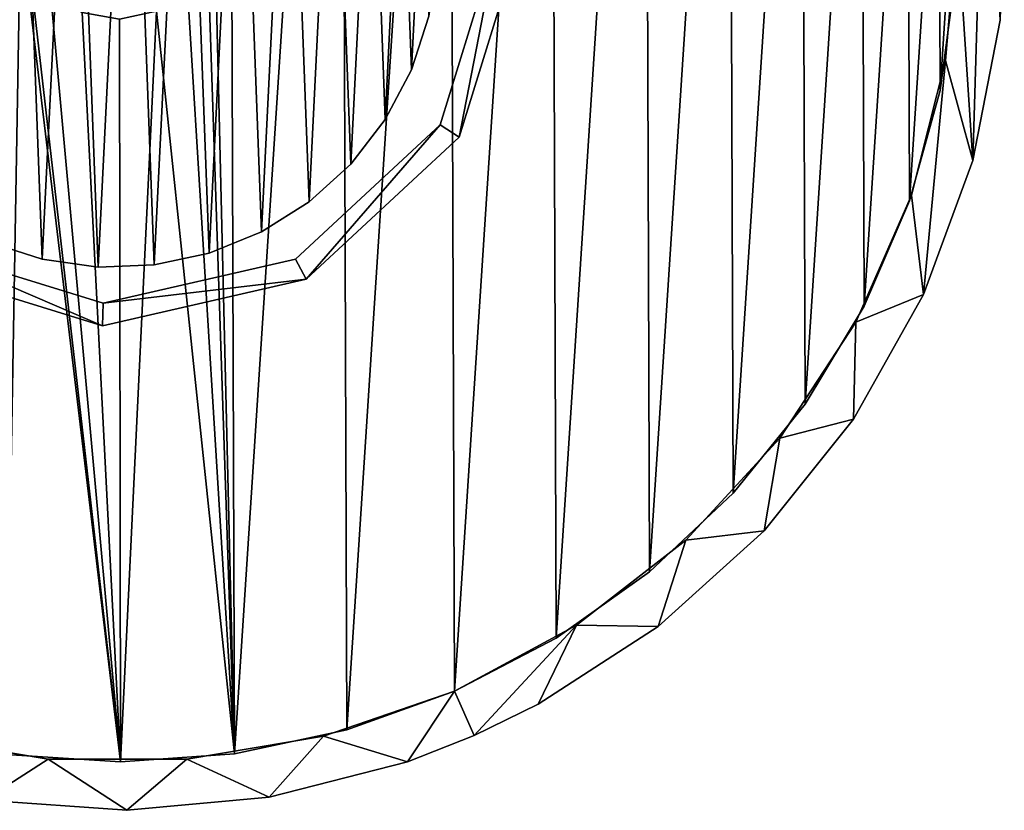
# Model space of a CAD drawing. Header units: millimetres. Extents: x -41.8 to 13.1, y -26 to 28.9.
# Tile 3 of 6: x -17.4 to 13.1, y -26 to -1.5. Entities that reach past the tile are written whole.
import ezdxf

# ---------------------------------------------------------------- set-up
doc = ezdxf.new("R2010")
doc.units = ezdxf.units.MM
doc.header["$LTSCALE"] = 25.4
doc.layers.get('0').update_dxf_attribs({"true_color": 0xff5454})

# ---------------------------------------------------------------- blocks, each defined once
blk = doc.blocks.new('LASER-750-8433.STL')
at = {"color": 250, "true_color": 0x262626}
mesh = blk.add_polyface(dxfattribs=at)
corners = [(-41.352, 6.737, 1990.962), (-41.615, -2.082, 1990.962), (-41.84, 2.338, 1990.962), (-40.685, -6.409, 1990.962), (-40.165, 11, 1990.962), (-40.352, 1.522, 1990.962), (-39.996, 5.801, 1990.962), (-38.31, 15.018, 1990.962), (-38.942, 9.964, 1990.962), (-37.216, 13.896, 1990.962), (-35.834, 18.687, 1990.962), (-34.867, 17.491, 1990.962), (-32.801, 21.91, 1990.962), (-31.958, 20.649, 1990.962), (-29.291, 24.606, 1990.962), (-28.569, 23.286, 1990.962), (-25.394, 26.703, 1990.962), (-24.792, 25.329, 1990.962), (-21.211, 28.148, 1990.962), (-20.73, 26.723, 1990.962), (-16.85, 28.904, 1990.962), (-16.494, 27.429, 1990.962), (-12.425, 28.95, 1990.962), (-12.2, 27.428, 1990.962), (-8.049, 28.286, 1990.962), (-7.965, 26.721, 1990.962), (-3.837, 26.928, 1990.962), (-3.904, 25.326, 1990.962), (-0.127, 23.281, 1990.962), (0.103, 24.912, 1990.962), (3.261, 20.643, 1990.962), (3.668, 22.291, 1990.962), (6.169, 17.483, 1990.962), (6.767, 19.131, 1990.962), (8.517, 13.888, 1990.962), (9.319, 15.515, 1990.962), (10.241, 9.955, 1990.962), (11.258, 11.537, 1990.962), (11.294, 5.792, 1990.962), (12.534, 7.299, 1990.962), (11.648, 1.513, 1990.962), (12.141, -5.858, 1990.962), (12.981, -1.512, 1990.962), (13.113, 2.911, 1990.962), (-39.998, -2.758, 1990.962), (-39.072, -10.53, 1990.962), (-38.945, -6.92, 1990.962), (-36.82, -14.339, 1990.962), (-37.22, -10.853, 1990.962), (-34.872, -14.449, 1990.962), (-33.985, -17.738, 1990.962), (-31.964, -17.608, 1990.962), (-30.642, -20.638, 1990.962), (-28.576, -20.246, 1990.962), (-26.877, -22.965, 1990.962), (-24.8, -22.291, 1990.962), (-22.788, -24.657, 1990.962), (-20.739, -23.686, 1990.962), (-18.48, -25.671, 1990.962), (-16.503, -24.393, 1990.962), (-14.065, -25.981, 1990.962), (-12.209, -24.394, 1990.962), (-9.658, -25.579, 1990.962), (-7.974, -23.688, 1990.962), (-5.372, -24.475, 1990.962), (-3.912, -22.294, 1990.962), (-3.31, -23.668, 1990.962), (-0.135, -20.251, 1990.962), (-1.319, -22.698, 1990.962), (2.397, -20.294, 1990.962), (3.254, -17.614, 1990.962), (5.679, -17.325, 1990.962), (6.163, -14.456, 1990.962), (8.442, -13.868, 1990.962), (8.512, -10.861, 1990.962), (10.615, -10.012, 1990.962), (10.238, -6.929, 1990.962), (11.293, -2.766, 1990.962)]
mesh.append_faces([[corners[k] for k in face] for face in [(0, 1, 2), (42, 39, 43)]], dxfattribs={"vtx0": -1, "color": 250})
mesh.append_faces([[corners[k] for k in face] for face in [(1, 0, 3), (5, 4, 6), (6, 7, 8), (8, 7, 9), (9, 10, 11), (11, 12, 13), (13, 14, 15), (15, 16, 17), (17, 18, 19), (19, 20, 21), (21, 22, 23), (23, 24, 25), (25, 26, 27), (27, 26, 28), (28, 29, 30), (30, 31, 32), (32, 33, 34), (34, 35, 36), (36, 37, 38), (38, 39, 40), (41, 39, 42), (3, 44, 45), (44, 3, 5), (45, 46, 47), (47, 49, 50), (50, 51, 52), (52, 53, 54), (54, 55, 56), (56, 57, 58), (58, 59, 60), (60, 61, 62), (62, 63, 64), (64, 65, 66), (66, 67, 68), (68, 67, 69), (69, 70, 71), (71, 72, 73), (73, 74, 75), (75, 77, 41)]], dxfattribs={"vtx0": -1, "vtx1": -1, "color": 250})
mesh.append_faces([[corners[k] for k in face] for face in [(3, 4, 5), (40, 39, 41)]], dxfattribs={"vtx0": -1, "vtx1": -1, "vtx2": -1, "color": 250})
mesh.append_faces([[corners[k] for k in face] for face in [(3, 0, 4), (6, 4, 7), (9, 7, 10), (11, 10, 12), (13, 12, 14), (15, 14, 16), (17, 16, 18), (19, 18, 20), (21, 20, 22), (23, 22, 24), (25, 24, 26), (28, 26, 29), (30, 29, 31), (32, 31, 33), (34, 33, 35), (36, 35, 37), (38, 37, 39), (45, 44, 46), (47, 46, 48), (47, 48, 49), (50, 49, 51), (52, 51, 53), (54, 53, 55), (56, 55, 57), (58, 57, 59), (60, 59, 61), (62, 61, 63), (64, 63, 65), (66, 65, 67), (69, 67, 70), (71, 70, 72), (73, 72, 74), (75, 74, 76), (75, 76, 77), (41, 77, 40)]], dxfattribs={"vtx0": -1, "vtx2": -1, "color": 250})
mesh = blk.add_polyface(dxfattribs=at)
corners = [(-40.685, -6.409, 2066.962), (-39.998, -2.758, 2066.962), (-40.352, 1.522, 2066.962), (-39.072, -10.53, 2066.962), (-38.945, -6.92, 2066.962), (-36.82, -14.339, 2066.962), (-37.22, -10.853, 2066.962), (-34.872, -14.449, 2066.962), (-33.985, -17.738, 2066.962), (-31.964, -17.608, 2066.962), (-30.642, -20.638, 2066.962), (-28.576, -20.246, 2066.962), (-26.877, -22.965, 2066.962), (-24.8, -22.291, 2066.962), (-22.788, -24.657, 2066.962), (-20.739, -23.686, 2066.962), (-18.48, -25.671, 2066.962), (-16.503, -24.393, 2066.962), (-14.065, -25.981, 2066.962), (-12.209, -24.394, 2066.962), (-9.658, -25.579, 2066.962), (-7.974, -23.688, 2066.962), (-5.372, -24.475, 2066.962), (-3.912, -22.294, 2066.962), (-3.31, -23.668, 2066.962), (-0.135, -20.251, 2066.962), (-1.319, -22.698, 2066.962), (2.397, -20.294, 2066.962), (3.254, -17.614, 2066.962), (5.679, -17.325, 2066.962), (6.163, -14.456, 2066.962), (8.442, -13.868, 2066.962), (8.512, -10.861, 2066.962), (10.615, -10.012, 2066.962), (10.238, -6.929, 2066.962), (11.293, -2.766, 2066.962), (12.141, -5.858, 2066.962), (11.648, 1.513, 2066.962), (-41.615, -2.082, 2066.962), (-41.352, 6.737, 2066.962), (-41.84, 2.338, 2066.962), (-40.165, 11, 2066.962), (-39.996, 5.801, 2066.962), (-38.31, 15.018, 2066.962), (-38.942, 9.964, 2066.962), (-37.216, 13.896, 2066.962), (-35.834, 18.687, 2066.962), (-34.867, 17.491, 2066.962), (-32.801, 21.91, 2066.962), (-31.958, 20.649, 2066.962), (-29.291, 24.606, 2066.962), (-28.569, 23.286, 2066.962), (-25.394, 26.703, 2066.962), (-24.792, 25.329, 2066.962), (-21.211, 28.148, 2066.962), (-20.73, 26.723, 2066.962), (-16.85, 28.904, 2066.962), (-16.494, 27.429, 2066.962), (-12.425, 28.95, 2066.962), (-12.2, 27.428, 2066.962), (-8.049, 28.286, 2066.962), (-7.965, 26.721, 2066.962), (-3.837, 26.928, 2066.962), (-3.904, 25.326, 2066.962), (-0.127, 23.281, 2066.962), (0.103, 24.912, 2066.962), (3.261, 20.643, 2066.962), (3.668, 22.291, 2066.962), (6.169, 17.483, 2066.962), (6.767, 19.131, 2066.962), (8.517, 13.888, 2066.962), (9.319, 15.515, 2066.962), (10.241, 9.955, 2066.962), (11.258, 11.537, 2066.962), (11.294, 5.792, 2066.962), (12.534, 7.299, 2066.962), (12.981, -1.512, 2066.962), (13.113, 2.911, 2066.962)]
mesh.append_faces([[corners[k] for k in face] for face in [(38, 39, 40), (75, 76, 77)]], dxfattribs={"vtx0": -1, "color": 250})
mesh.append_faces([[corners[k] for k in face] for face in [(1, 3, 4), (4, 5, 6), (6, 5, 7), (7, 8, 9), (9, 10, 11), (11, 12, 13), (13, 14, 15), (15, 16, 17), (17, 18, 19), (19, 20, 21), (21, 22, 23), (23, 24, 25), (25, 27, 28), (28, 29, 30), (30, 31, 32), (32, 33, 34), (34, 33, 35), (35, 36, 37), (39, 0, 41), (41, 42, 43), (43, 45, 46), (46, 47, 48), (48, 49, 50), (50, 51, 52), (52, 53, 54), (54, 55, 56), (56, 57, 58), (58, 59, 60), (60, 61, 62), (62, 64, 65), (65, 66, 67), (67, 68, 69), (69, 70, 71), (71, 72, 73), (73, 74, 75)]], dxfattribs={"vtx0": -1, "vtx1": -1, "color": 250})
mesh.append_faces([[corners[k] for k in face] for face in [(41, 0, 2), (75, 37, 36)]], dxfattribs={"vtx0": -1, "vtx1": -1, "vtx2": -1, "color": 250})
mesh.append_faces([[corners[k] for k in face] for face in [(0, 1, 2), (1, 0, 3), (4, 3, 5), (7, 5, 8), (9, 8, 10), (11, 10, 12), (13, 12, 14), (15, 14, 16), (17, 16, 18), (19, 18, 20), (21, 20, 22), (23, 22, 24), (25, 24, 26), (25, 26, 27), (28, 27, 29), (30, 29, 31), (32, 31, 33), (35, 33, 36), (39, 38, 0), (41, 2, 42), (43, 42, 44), (43, 44, 45), (46, 45, 47), (48, 47, 49), (50, 49, 51), (52, 51, 53), (54, 53, 55), (56, 55, 57), (58, 57, 59), (60, 59, 61), (62, 61, 63), (62, 63, 64), (65, 64, 66), (67, 66, 68), (69, 68, 70), (71, 70, 72), (73, 72, 74), (75, 74, 37), (75, 36, 76)]], dxfattribs={"vtx0": -1, "vtx2": -1, "color": 250})
at = {"color": 0}
mesh = blk.add_polyface(dxfattribs=at)
corners = [(-14.263, -24.482, 1993.762), (-17.351, 1.456, 1993.762), (-17.804, -24.252, 1993.762), (-17.099, 0.313, 1993.762), (-16.429, -0.647, 1993.762), (-15.443, -1.277, 1993.762), (-14.29, -1.482, 1993.762), (-13.147, -1.23, 1993.762), (-10.723, -24.228, 1993.762), (-12.187, -0.56, 1993.762), (-11.557, 0.426, 1993.762), (-11.352, 1.579, 1993.762), (-10.9, 27.287, 1993.762), (-7.423, 26.577, 1993.762), (-7.251, -23.494, 1993.762), (-4.075, 25.4, 1993.762), (-3.912, -22.294, 1993.762), (-0.919, 23.778, 1993.762), (-0.767, -20.651, 1993.762), (1.987, 21.742, 1993.762), (2.125, -18.595, 1993.762), (4.589, 19.329, 1993.762), (4.711, -16.164, 1993.762), (6.838, 16.584, 1993.762), (6.941, -13.403, 1993.762), (8.692, 13.558, 1993.762), (8.774, -10.365, 1993.762), (10.117, 10.308, 1993.762), (10.177, -7.106, 1993.762), (11.086, 6.894, 1993.762), (11.122, -3.685, 1993.762), (11.581, 3.381, 1993.762), (11.593, -0.168, 1993.762), (-40.285, -0.346, 1993.762), (-39.826, 6.72, 1993.762), (-40.297, 3.203, 1993.762), (-39.79, -3.859, 1993.762), (-38.88, 10.14, 1993.762), (-38.821, -7.273, 1993.762), (-37.478, 13.4, 1993.762), (-37.396, -10.523, 1993.762), (-35.644, 16.438, 1993.762), (-35.542, -13.549, 1993.762), (-33.414, 19.199, 1993.762), (-33.293, -16.294, 1993.762), (-30.829, 21.63, 1993.762), (-30.691, -18.707, 1993.762), (-27.937, 23.686, 1993.762), (-27.785, -20.744, 1993.762), (-24.792, 25.329, 1993.762), (-24.629, -22.365, 1993.762), (-21.452, 26.529, 1993.762), (-21.281, -23.542, 1993.762), (-17.98, 27.263, 1993.762), (-14.441, 27.517, 1993.762), (-17.146, 2.608, 1993.762), (-16.516, 3.595, 1993.762), (-15.556, 4.265, 1993.762), (-14.413, 4.517, 1993.762), (-13.261, 4.312, 1993.762), (-12.274, 3.682, 1993.762), (-11.604, 2.722, 1993.762)]
mesh.append_faces([[corners[k] for k in face] for face in [(31, 30, 32), (33, 34, 35)]], dxfattribs={"vtx0": -1, "color": 0})
mesh.append_faces([[corners[k] for k in face] for face in [(0, 1, 2), (1, 0, 3), (3, 0, 4), (4, 0, 5), (5, 0, 6), (6, 0, 7), (7, 8, 9), (9, 8, 10), (10, 8, 11), (12, 8, 13), (13, 14, 15), (15, 16, 17), (17, 18, 19), (19, 20, 21), (21, 22, 23), (23, 24, 25), (25, 26, 27), (27, 28, 29), (29, 30, 31), (34, 36, 37), (37, 38, 39), (39, 40, 41), (41, 42, 43), (43, 44, 45), (45, 46, 47), (47, 48, 49), (49, 50, 51), (51, 52, 53), (53, 1, 54), (54, 58, 12)]], dxfattribs={"vtx0": -1, "vtx1": -1, "color": 0})
mesh.append_faces([[corners[k] for k in face] for face in [(11, 8, 12), (53, 2, 1)]], dxfattribs={"vtx0": -1, "vtx1": -1, "vtx2": -1, "color": 0})
mesh.append_faces([[corners[k] for k in face] for face in [(7, 0, 8), (13, 8, 14), (15, 14, 16), (17, 16, 18), (19, 18, 20), (21, 20, 22), (23, 22, 24), (25, 24, 26), (27, 26, 28), (29, 28, 30), (34, 33, 36), (37, 36, 38), (39, 38, 40), (41, 40, 42), (43, 42, 44), (45, 44, 46), (47, 46, 48), (49, 48, 50), (51, 50, 52), (53, 52, 2), (54, 1, 55), (54, 55, 56), (54, 56, 57), (54, 57, 58), (12, 58, 59), (12, 59, 60), (12, 60, 61), (12, 61, 11)]], dxfattribs={"vtx0": -1, "vtx2": -1, "color": 0})
at = {"color": 250, "true_color": 0x262626}
mesh = blk.add_polyface(dxfattribs=at)
corners = [(-39.826, 6.72, 1992.962), (-40.285, -0.346, 1992.962), (-40.297, 3.203, 1992.962), (-39.79, -3.859, 1992.962), (-38.88, 10.14, 1992.962), (-38.821, -7.273, 1992.962), (-37.478, 13.4, 1992.962), (-37.396, -10.523, 1992.962), (-35.644, 16.438, 1992.962), (-35.542, -13.549, 1992.962), (-33.414, 19.199, 1992.962), (-33.293, -16.294, 1992.962), (-30.829, 21.63, 1992.962), (-30.691, -18.707, 1992.962), (-27.937, 23.686, 1992.962), (-27.785, -20.744, 1992.962), (-24.792, 25.329, 1992.962), (-24.629, -22.365, 1992.962), (-21.452, 26.529, 1992.962), (-21.281, -23.542, 1992.962), (-17.98, 27.263, 1992.962), (-17.804, -24.252, 1992.962), (-17.351, 1.456, 1992.962), (-14.441, 27.517, 1992.962), (-17.146, 2.608, 1992.962), (-16.516, 3.595, 1992.962), (-15.556, 4.265, 1992.962), (-14.413, 4.517, 1992.962), (-10.9, 27.287, 1992.962), (-13.261, 4.312, 1992.962), (-12.274, 3.682, 1992.962), (-11.604, 2.722, 1992.962), (-11.352, 1.579, 1992.962), (-14.263, -24.482, 1992.962), (-17.099, 0.313, 1992.962), (-16.429, -0.647, 1992.962), (-15.443, -1.277, 1992.962), (-14.29, -1.482, 1992.962), (-13.147, -1.23, 1992.962), (-10.723, -24.228, 1992.962), (-12.187, -0.56, 1992.962), (-11.557, 0.426, 1992.962), (-7.423, 26.577, 1992.962), (-7.251, -23.494, 1992.962), (-4.075, 25.4, 1992.962), (-3.912, -22.294, 1992.962), (-0.919, 23.778, 1992.962), (-0.767, -20.651, 1992.962), (1.987, 21.742, 1992.962), (2.125, -18.595, 1992.962), (4.589, 19.329, 1992.962), (4.711, -16.164, 1992.962), (6.838, 16.584, 1992.962), (6.941, -13.403, 1992.962), (8.692, 13.558, 1992.962), (8.774, -10.365, 1992.962), (10.117, 10.308, 1992.962), (10.177, -7.106, 1992.962), (11.086, 6.894, 1992.962), (11.122, -3.685, 1992.962), (11.581, 3.381, 1992.962), (11.593, -0.168, 1992.962)]
mesh.append_faces([[corners[k] for k in face] for face in [(0, 1, 2), (59, 60, 61)]], dxfattribs={"vtx0": -1, "color": 250})
mesh.append_faces([[corners[k] for k in face] for face in [(1, 0, 3), (3, 4, 5), (5, 6, 7), (7, 8, 9), (9, 10, 11), (11, 12, 13), (13, 14, 15), (15, 16, 17), (17, 18, 19), (19, 20, 21), (22, 23, 24), (24, 23, 25), (25, 23, 26), (26, 23, 27), (27, 28, 29), (29, 28, 30), (30, 28, 31), (31, 28, 32), (33, 38, 39), (39, 42, 43), (43, 44, 45), (45, 46, 47), (47, 48, 49), (49, 50, 51), (51, 52, 53), (53, 54, 55), (55, 56, 57), (57, 58, 59)]], dxfattribs={"vtx0": -1, "vtx1": -1, "color": 250})
mesh.append_faces([[corners[k] for k in face] for face in [(21, 20, 22), (39, 32, 28)]], dxfattribs={"vtx0": -1, "vtx1": -1, "vtx2": -1, "color": 250})
mesh.append_faces([[corners[k] for k in face] for face in [(3, 0, 4), (5, 4, 6), (7, 6, 8), (9, 8, 10), (11, 10, 12), (13, 12, 14), (15, 14, 16), (17, 16, 18), (19, 18, 20), (22, 20, 23), (27, 23, 28), (22, 33, 21), (33, 22, 34), (33, 34, 35), (33, 35, 36), (33, 36, 37), (33, 37, 38), (39, 38, 40), (39, 40, 41), (39, 41, 32), (39, 28, 42), (43, 42, 44), (45, 44, 46), (47, 46, 48), (49, 48, 50), (51, 50, 52), (53, 52, 54), (55, 54, 56), (57, 56, 58), (59, 58, 60)]], dxfattribs={"vtx0": -1, "vtx2": -1, "color": 250})
mesh = blk.add_polyface(dxfattribs=at)
corners = [(-25.402, -4.326, 767.442), (-26.144, 1.956, 767.442), (-26.843, 1.982, 767.442), (-24.783, -3.999, 767.442), (-21, -9.068, 767.442), (-20.628, -8.475, 767.442), (-14.816, -10.974, 767.442), (-14.79, -10.274, 767.442), (-8.508, -9.533, 767.442), (-8.836, -8.914, 767.442), (-4.359, -4.758, 767.442), (-3.766, -5.131, 767.442), (-2.56, 1.079, 767.442), (-1.86, 1.053, 767.442), (-24.937, 8.165, 767.442), (-24.345, 7.793, 767.442), (-20.195, 12.568, 767.442), (-19.868, 11.949, 767.442), (-13.887, 14.009, 767.442), (-13.913, 13.309, 767.442), (-8.076, 11.51, 767.442), (-7.704, 12.103, 767.442), (-3.92, 7.034, 767.442), (-3.302, 7.361, 767.442)]
mesh.append_faces([[corners[k] for k in face] for face in [(0, 1, 2), (1, 0, 3), (3, 4, 5), (5, 6, 7), (7, 8, 9), (9, 8, 10), (10, 11, 12), (14, 15, 16), (16, 17, 18), (18, 20, 21), (21, 22, 23), (23, 12, 13)]], dxfattribs={"vtx0": -1, "vtx1": -1, "color": 250})
mesh.append_faces([[corners[k] for k in face] for face in [(3, 0, 4), (5, 4, 6), (7, 6, 8), (10, 8, 11), (12, 11, 13), (1, 14, 2), (14, 1, 15), (16, 15, 17), (18, 17, 19), (18, 19, 20), (21, 20, 22), (23, 22, 12)]], dxfattribs={"vtx0": -1, "vtx2": -1, "color": 250})
mesh = blk.add_polyface(dxfattribs=at)
corners = [(-24.937, 8.165, 17.442), (-26.144, 1.956, 17.442), (-26.843, 1.982, 17.442), (-24.345, 7.793, 17.442), (-20.195, 12.568, 17.442), (-19.868, 11.949, 17.442), (-13.887, 14.009, 17.442), (-13.913, 13.309, 17.442), (-8.076, 11.51, 17.442), (-7.704, 12.103, 17.442), (-3.92, 7.034, 17.442), (-3.302, 7.361, 17.442), (-2.56, 1.079, 17.442), (-1.86, 1.053, 17.442), (-25.402, -4.326, 17.442), (-24.783, -3.999, 17.442), (-21, -9.068, 17.442), (-20.628, -8.475, 17.442), (-14.816, -10.974, 17.442), (-14.79, -10.274, 17.442), (-8.508, -9.533, 17.442), (-8.836, -8.914, 17.442), (-4.359, -4.758, 17.442), (-3.766, -5.131, 17.442)]
mesh.append_faces([[corners[k] for k in face] for face in [(0, 1, 2), (1, 0, 3), (3, 4, 5), (5, 6, 7), (7, 6, 8), (8, 9, 10), (10, 11, 12), (14, 15, 16), (16, 17, 18), (18, 19, 20), (20, 22, 23), (23, 12, 13)]], dxfattribs={"vtx0": -1, "vtx1": -1, "color": 250})
mesh.append_faces([[corners[k] for k in face] for face in [(3, 0, 4), (5, 4, 6), (8, 6, 9), (10, 9, 11), (12, 11, 13), (1, 14, 2), (14, 1, 15), (16, 15, 17), (18, 17, 19), (20, 19, 21), (20, 21, 22), (23, 22, 12)]], dxfattribs={"vtx0": -1, "vtx2": -1, "color": 250})
at = {"color": 7, "true_color": 0xffffff}
mesh = blk.add_polyface(dxfattribs=at)
corners = [(-24.209, 3.054, 71.242), (-24.381, -0.415, 71.242), (-24.447, 1.327, 71.242), (-24.014, -2.119, 71.242), (-23.675, 4.713, 71.242), (-23.357, -3.733, 71.242), (-22.861, 6.255, 71.242), (-22.429, -5.209, 71.242), (-21.792, 7.631, 71.242), (-21.259, -6.501, 71.242), (-20.499, 8.801, 71.242), (-19.882, -7.57, 71.242), (-19.024, 9.729, 71.242), (-18.341, -8.384, 71.242), (-17.409, 10.386, 71.242), (-16.682, -8.918, 71.242), (-15.705, 10.753, 71.242), (-14.955, -9.156, 71.242), (-13.963, 10.819, 71.242), (-13.213, -9.091, 71.242), (-12.237, 10.581, 71.242), (-11.509, -8.724, 71.242), (-10.577, 10.047, 71.242), (-9.895, -8.066, 71.242), (-9.036, 9.233, 71.242), (-8.419, -7.138, 71.242), (-7.659, 8.164, 71.242), (-7.127, -5.968, 71.242), (-6.49, 6.872, 71.242), (-6.058, -4.592, 71.242), (-5.562, 5.396, 71.242), (-5.243, -3.05, 71.242), (-4.904, 3.781, 71.242), (-4.709, -1.391, 71.242), (-4.537, 2.077, 71.242), (-4.472, 0.336, 71.242)]
mesh.append_faces([[corners[k] for k in face] for face in [(0, 1, 2), (33, 34, 35)]], dxfattribs={"vtx0": -1, "color": 7})
mesh.append_faces([[corners[k] for k in face] for face in [(1, 0, 3), (3, 4, 5), (5, 6, 7), (7, 8, 9), (9, 10, 11), (11, 12, 13), (13, 14, 15), (15, 16, 17), (17, 18, 19), (19, 20, 21), (21, 22, 23), (23, 24, 25), (25, 26, 27), (27, 28, 29), (29, 30, 31), (31, 32, 33)]], dxfattribs={"vtx0": -1, "vtx1": -1, "color": 7})
mesh.append_faces([[corners[k] for k in face] for face in [(3, 0, 4), (5, 4, 6), (7, 6, 8), (9, 8, 10), (11, 10, 12), (13, 12, 14), (15, 14, 16), (17, 16, 18), (19, 18, 20), (21, 20, 22), (23, 22, 24), (25, 24, 26), (27, 26, 28), (29, 28, 30), (31, 30, 32), (33, 32, 34)]], dxfattribs={"vtx0": -1, "vtx2": -1, "color": 7})
mesh = blk.add_polyface(dxfattribs=at)
corners = [(-24.381, -0.415, 107.242), (-24.209, 3.054, 107.242), (-24.447, 1.327, 107.242), (-24.014, -2.119, 107.242), (-23.675, 4.713, 107.242), (-23.357, -3.733, 107.242), (-22.861, 6.255, 107.242), (-22.429, -5.209, 107.242), (-21.792, 7.631, 107.242), (-21.259, -6.501, 107.242), (-20.499, 8.801, 107.242), (-19.882, -7.57, 107.242), (-19.024, 9.729, 107.242), (-18.341, -8.384, 107.242), (-17.409, 10.386, 107.242), (-16.682, -8.918, 107.242), (-15.705, 10.753, 107.242), (-14.955, -9.156, 107.242), (-13.963, 10.819, 107.242), (-13.213, -9.091, 107.242), (-12.237, 10.581, 107.242), (-11.509, -8.724, 107.242), (-10.577, 10.047, 107.242), (-9.895, -8.066, 107.242), (-9.036, 9.233, 107.242), (-8.419, -7.138, 107.242), (-7.659, 8.164, 107.242), (-7.127, -5.968, 107.242), (-6.49, 6.872, 107.242), (-6.058, -4.592, 107.242), (-5.562, 5.396, 107.242), (-5.243, -3.05, 107.242), (-4.904, 3.781, 107.242), (-4.709, -1.391, 107.242), (-4.537, 2.077, 107.242), (-4.472, 0.336, 107.242)]
mesh.append_faces([[corners[k] for k in face] for face in [(0, 1, 2), (34, 33, 35)]], dxfattribs={"vtx0": -1, "color": 7})
mesh.append_faces([[corners[k] for k in face] for face in [(1, 3, 4), (4, 5, 6), (6, 7, 8), (8, 9, 10), (10, 11, 12), (12, 13, 14), (14, 15, 16), (16, 17, 18), (18, 19, 20), (20, 21, 22), (22, 23, 24), (24, 25, 26), (26, 27, 28), (28, 29, 30), (30, 31, 32), (32, 33, 34)]], dxfattribs={"vtx0": -1, "vtx1": -1, "color": 7})
mesh.append_faces([[corners[k] for k in face] for face in [(1, 0, 3), (4, 3, 5), (6, 5, 7), (8, 7, 9), (10, 9, 11), (12, 11, 13), (14, 13, 15), (16, 15, 17), (18, 17, 19), (20, 19, 21), (22, 21, 23), (24, 23, 25), (26, 25, 27), (28, 27, 29), (30, 29, 31), (32, 31, 33)]], dxfattribs={"vtx0": -1, "vtx2": -1, "color": 7})
at = {"color": 250, "true_color": 0x262626}
mesh = blk.add_polyface(dxfattribs=at)
corners = [(13.113, 2.911, 1990.962), (12.981, -1.512, 2066.962), (12.981, -1.512, 1990.962), (13.113, 2.911, 2066.962)]
mesh.append_faces([[corners[k] for k in face] for face in [(0, 1, 2), (1, 0, 3)]], dxfattribs={"vtx0": -1, "color": 250})
mesh = blk.add_polyface(dxfattribs=at)
corners = [(11.648, 1.513, 2066.962), (11.293, -2.766, 1990.962), (11.293, -2.766, 2066.962), (11.648, 1.513, 1990.962)]
mesh.append_faces([[corners[k] for k in face] for face in [(0, 1, 2), (1, 0, 3)]], dxfattribs={"vtx0": -1, "color": 250})
mesh = blk.add_polyface(dxfattribs=at)
corners = [(-2.56, 1.079, 767.442), (-4.359, -4.758, 17.442), (-4.359, -4.758, 767.442), (-2.56, 1.079, 17.442)]
mesh.append_faces([[corners[k] for k in face] for face in [(0, 1, 2), (1, 0, 3)]], dxfattribs={"vtx0": -1, "color": 250})
mesh = blk.add_polyface(dxfattribs=at)
corners = [(-1.86, 1.053, 17.442), (-3.766, -5.131, 767.442), (-3.766, -5.131, 17.442), (-1.86, 1.053, 767.442)]
mesh.append_faces([[corners[k] for k in face] for face in [(0, 1, 2), (1, 0, 3)]], dxfattribs={"vtx0": -1, "color": 250})
at = {"color": 0}
mesh = blk.add_polyface(dxfattribs=at)
corners = [(11.593, -0.168, 1992.962), (11.122, -3.685, 1993.762), (11.122, -3.685, 1992.962), (11.593, -0.168, 1993.762)]
mesh.append_faces([[corners[k] for k in face] for face in [(0, 1, 2), (1, 0, 3)]], dxfattribs={"vtx0": -1, "color": 0})
at = {"color": 7, "true_color": 0xffffff}
mesh = blk.add_polyface(dxfattribs=at)
corners = [(-4.709, -1.391, 71.242), (-5.243, -3.05, 107.242), (-5.243, -3.05, 71.242), (-4.709, -1.391, 107.242)]
mesh.append_faces([[corners[k] for k in face] for face in [(0, 1, 2), (1, 0, 3)]], dxfattribs={"vtx0": -1, "color": 7})
at = {"color": 250, "true_color": 0x262626}
mesh = blk.add_polyface(dxfattribs=at)
corners = [(12.981, -1.512, 1990.962), (12.141, -5.858, 2066.962), (12.141, -5.858, 1990.962), (12.981, -1.512, 2066.962)]
mesh.append_faces([[corners[k] for k in face] for face in [(0, 1, 2), (1, 0, 3)]], dxfattribs={"vtx0": -1, "color": 250})
mesh = blk.add_polyface(dxfattribs=at)
corners = [(11.293, -2.766, 2066.962), (10.238, -6.929, 1990.962), (10.238, -6.929, 2066.962), (11.293, -2.766, 1990.962)]
mesh.append_faces([[corners[k] for k in face] for face in [(0, 1, 2), (1, 0, 3)]], dxfattribs={"vtx0": -1, "color": 250})
at = {"color": 7, "true_color": 0xffffff}
mesh = blk.add_polyface(dxfattribs=at)
corners = [(-5.243, -3.05, 71.242), (-6.058, -4.592, 107.242), (-6.058, -4.592, 71.242), (-5.243, -3.05, 107.242)]
mesh.append_faces([[corners[k] for k in face] for face in [(0, 1, 2), (1, 0, 3)]], dxfattribs={"vtx0": -1, "color": 7})
at = {"color": 0}
mesh = blk.add_polyface(dxfattribs=at)
corners = [(11.122, -3.685, 1992.962), (10.177, -7.106, 1993.762), (10.177, -7.106, 1992.962), (11.122, -3.685, 1993.762)]
mesh.append_faces([[corners[k] for k in face] for face in [(0, 1, 2), (1, 0, 3)]], dxfattribs={"vtx0": -1, "color": 0})
at = {"color": 250, "true_color": 0x262626}
mesh = blk.add_polyface(dxfattribs=at)
corners = [(-8.836, -8.914, 767.442), (-4.359, -4.758, 17.442), (-8.836, -8.914, 17.442), (-4.359, -4.758, 767.442)]
mesh.append_faces([[corners[k] for k in face] for face in [(0, 1, 2), (1, 0, 3)]], dxfattribs={"vtx0": -1, "color": 250})
at = {"color": 7, "true_color": 0xffffff}
mesh = blk.add_polyface(dxfattribs=at)
corners = [(-6.058, -4.592, 71.242), (-7.127, -5.968, 107.242), (-7.127, -5.968, 71.242), (-6.058, -4.592, 107.242)]
mesh.append_faces([[corners[k] for k in face] for face in [(0, 1, 2), (1, 0, 3)]], dxfattribs={"vtx0": -1, "color": 7})
at = {"color": 250, "true_color": 0x262626}
mesh = blk.add_polyface(dxfattribs=at)
corners = [(-3.766, -5.131, 767.442), (-8.508, -9.533, 17.442), (-3.766, -5.131, 17.442), (-8.508, -9.533, 767.442)]
mesh.append_faces([[corners[k] for k in face] for face in [(0, 1, 2), (1, 0, 3)]], dxfattribs={"vtx0": -1, "color": 250})
at = {"color": 7, "true_color": 0xffffff}
mesh = blk.add_polyface(dxfattribs=at)
corners = [(-7.127, -5.968, 107.242), (-8.419, -7.138, 71.242), (-7.127, -5.968, 71.242), (-8.419, -7.138, 107.242)]
mesh.append_faces([[corners[k] for k in face] for face in [(0, 1, 2), (1, 0, 3)]], dxfattribs={"vtx0": -1, "color": 7})
at = {"color": 250, "true_color": 0x262626}
mesh = blk.add_polyface(dxfattribs=at)
corners = [(12.141, -5.858, 1990.962), (10.615, -10.012, 2066.962), (10.615, -10.012, 1990.962), (12.141, -5.858, 2066.962)]
mesh.append_faces([[corners[k] for k in face] for face in [(0, 1, 2), (1, 0, 3)]], dxfattribs={"vtx0": -1, "color": 250})
mesh = blk.add_polyface(dxfattribs=at)
corners = [(10.238, -6.929, 2066.962), (8.512, -10.861, 1990.962), (8.512, -10.861, 2066.962), (10.238, -6.929, 1990.962)]
mesh.append_faces([[corners[k] for k in face] for face in [(0, 1, 2), (1, 0, 3)]], dxfattribs={"vtx0": -1, "color": 250})
at = {"color": 7, "true_color": 0xffffff}
mesh = blk.add_polyface(dxfattribs=at)
corners = [(-8.419, -7.138, 107.242), (-9.895, -8.066, 71.242), (-8.419, -7.138, 71.242), (-9.895, -8.066, 107.242)]
mesh.append_faces([[corners[k] for k in face] for face in [(0, 1, 2), (1, 0, 3)]], dxfattribs={"vtx0": -1, "color": 7})
at = {"color": 0}
mesh = blk.add_polyface(dxfattribs=at)
corners = [(10.177, -7.106, 1992.962), (8.774, -10.365, 1993.762), (8.774, -10.365, 1992.962), (10.177, -7.106, 1993.762)]
mesh.append_faces([[corners[k] for k in face] for face in [(0, 1, 2), (1, 0, 3)]], dxfattribs={"vtx0": -1, "color": 0})
at = {"color": 7, "true_color": 0xffffff}
mesh = blk.add_polyface(dxfattribs=at)
corners = [(-9.895, -8.066, 107.242), (-11.509, -8.724, 71.242), (-9.895, -8.066, 71.242), (-11.509, -8.724, 107.242)]
mesh.append_faces([[corners[k] for k in face] for face in [(0, 1, 2), (1, 0, 3)]], dxfattribs={"vtx0": -1, "color": 7})
at = {"color": 250, "true_color": 0x262626}
mesh = blk.add_polyface(dxfattribs=at)
corners = [(-20.628, -8.475, 767.442), (-14.79, -10.274, 17.442), (-20.628, -8.475, 17.442), (-14.79, -10.274, 767.442)]
mesh.append_faces([[corners[k] for k in face] for face in [(0, 1, 2), (1, 0, 3)]], dxfattribs={"vtx0": -1, "color": 250})
at = {"color": 7, "true_color": 0xffffff}
mesh = blk.add_polyface(dxfattribs=at)
corners = [(-16.682, -8.918, 107.242), (-18.341, -8.384, 71.242), (-16.682, -8.918, 71.242), (-18.341, -8.384, 107.242)]
mesh.append_faces([[corners[k] for k in face] for face in [(0, 1, 2), (1, 0, 3)]], dxfattribs={"vtx0": -1, "color": 7})
mesh = blk.add_polyface(dxfattribs=at)
corners = [(-11.509, -8.724, 107.242), (-13.213, -9.091, 71.242), (-11.509, -8.724, 71.242), (-13.213, -9.091, 107.242)]
mesh.append_faces([[corners[k] for k in face] for face in [(0, 1, 2), (1, 0, 3)]], dxfattribs={"vtx0": -1, "color": 7})
at = {"color": 250, "true_color": 0x262626}
mesh = blk.add_polyface(dxfattribs=at)
corners = [(-14.816, -10.974, 767.442), (-21, -9.068, 17.442), (-14.816, -10.974, 17.442), (-21, -9.068, 767.442)]
mesh.append_faces([[corners[k] for k in face] for face in [(0, 1, 2), (1, 0, 3)]], dxfattribs={"vtx0": -1, "color": 250})
at = {"color": 7, "true_color": 0xffffff}
mesh = blk.add_polyface(dxfattribs=at)
corners = [(-14.955, -9.156, 107.242), (-16.682, -8.918, 71.242), (-14.955, -9.156, 71.242), (-16.682, -8.918, 107.242)]
mesh.append_faces([[corners[k] for k in face] for face in [(0, 1, 2), (1, 0, 3)]], dxfattribs={"vtx0": -1, "color": 7})
mesh = blk.add_polyface(dxfattribs=at)
corners = [(-13.213, -9.091, 107.242), (-14.955, -9.156, 71.242), (-13.213, -9.091, 71.242), (-14.955, -9.156, 107.242)]
mesh.append_faces([[corners[k] for k in face] for face in [(0, 1, 2), (1, 0, 3)]], dxfattribs={"vtx0": -1, "color": 7})
at = {"color": 250, "true_color": 0x262626}
mesh = blk.add_polyface(dxfattribs=at)
corners = [(-14.79, -10.274, 767.442), (-8.836, -8.914, 17.442), (-14.79, -10.274, 17.442), (-8.836, -8.914, 767.442)]
mesh.append_faces([[corners[k] for k in face] for face in [(0, 1, 2), (1, 0, 3)]], dxfattribs={"vtx0": -1, "color": 250})
mesh = blk.add_polyface(dxfattribs=at)
corners = [(-8.508, -9.533, 767.442), (-14.816, -10.974, 17.442), (-8.508, -9.533, 17.442), (-14.816, -10.974, 767.442)]
mesh.append_faces([[corners[k] for k in face] for face in [(0, 1, 2), (1, 0, 3)]], dxfattribs={"vtx0": -1, "color": 250})
mesh = blk.add_polyface(dxfattribs=at)
corners = [(10.615, -10.012, 1990.962), (8.442, -13.868, 2066.962), (8.442, -13.868, 1990.962), (10.615, -10.012, 2066.962)]
mesh.append_faces([[corners[k] for k in face] for face in [(0, 1, 2), (1, 0, 3)]], dxfattribs={"vtx0": -1, "color": 250})
at = {"color": 0}
mesh = blk.add_polyface(dxfattribs=at)
corners = [(8.774, -10.365, 1992.962), (6.941, -13.403, 1993.762), (6.941, -13.403, 1992.962), (8.774, -10.365, 1993.762)]
mesh.append_faces([[corners[k] for k in face] for face in [(0, 1, 2), (1, 0, 3)]], dxfattribs={"vtx0": -1, "color": 0})
at = {"color": 250, "true_color": 0x262626}
mesh = blk.add_polyface(dxfattribs=at)
corners = [(8.512, -10.861, 2066.962), (6.163, -14.456, 1990.962), (6.163, -14.456, 2066.962), (8.512, -10.861, 1990.962)]
mesh.append_faces([[corners[k] for k in face] for face in [(0, 1, 2), (1, 0, 3)]], dxfattribs={"vtx0": -1, "color": 250})
at = {"color": 0}
mesh = blk.add_polyface(dxfattribs=at)
corners = [(6.941, -13.403, 1992.962), (4.711, -16.164, 1993.762), (4.711, -16.164, 1992.962), (6.941, -13.403, 1993.762)]
mesh.append_faces([[corners[k] for k in face] for face in [(0, 1, 2), (1, 0, 3)]], dxfattribs={"vtx0": -1, "color": 0})
at = {"color": 250, "true_color": 0x262626}
mesh = blk.add_polyface(dxfattribs=at)
corners = [(8.442, -13.868, 1990.962), (5.679, -17.325, 2066.962), (5.679, -17.325, 1990.962), (8.442, -13.868, 2066.962)]
mesh.append_faces([[corners[k] for k in face] for face in [(0, 1, 2), (1, 0, 3)]], dxfattribs={"vtx0": -1, "color": 250})
mesh = blk.add_polyface(dxfattribs=at)
corners = [(6.163, -14.456, 2066.962), (3.254, -17.614, 1990.962), (3.254, -17.614, 2066.962), (6.163, -14.456, 1990.962)]
mesh.append_faces([[corners[k] for k in face] for face in [(0, 1, 2), (1, 0, 3)]], dxfattribs={"vtx0": -1, "color": 250})
at = {"color": 0}
mesh = blk.add_polyface(dxfattribs=at)
corners = [(4.711, -16.164, 1993.762), (2.125, -18.595, 1992.962), (4.711, -16.164, 1992.962), (2.125, -18.595, 1993.762)]
mesh.append_faces([[corners[k] for k in face] for face in [(0, 1, 2), (1, 0, 3)]], dxfattribs={"vtx0": -1, "color": 0})
at = {"color": 250, "true_color": 0x262626}
mesh = blk.add_polyface(dxfattribs=at)
corners = [(5.679, -17.325, 2066.962), (2.397, -20.294, 1990.962), (5.679, -17.325, 1990.962), (2.397, -20.294, 2066.962)]
mesh.append_faces([[corners[k] for k in face] for face in [(0, 1, 2), (1, 0, 3)]], dxfattribs={"vtx0": -1, "color": 250})
mesh = blk.add_polyface(dxfattribs=at)
corners = [(-0.135, -20.251, 2066.962), (3.254, -17.614, 1990.962), (-0.135, -20.251, 1990.962), (3.254, -17.614, 2066.962)]
mesh.append_faces([[corners[k] for k in face] for face in [(0, 1, 2), (1, 0, 3)]], dxfattribs={"vtx0": -1, "color": 250})
at = {"color": 0}
mesh = blk.add_polyface(dxfattribs=at)
corners = [(2.125, -18.595, 1993.762), (-0.767, -20.651, 1992.962), (2.125, -18.595, 1992.962), (-0.767, -20.651, 1993.762)]
mesh.append_faces([[corners[k] for k in face] for face in [(0, 1, 2), (1, 0, 3)]], dxfattribs={"vtx0": -1, "color": 0})
at = {"color": 250, "true_color": 0x262626}
mesh = blk.add_polyface(dxfattribs=at)
corners = [(-3.912, -22.294, 2066.962), (-0.135, -20.251, 1990.962), (-3.912, -22.294, 1990.962), (-0.135, -20.251, 2066.962)]
mesh.append_faces([[corners[k] for k in face] for face in [(0, 1, 2), (1, 0, 3)]], dxfattribs={"vtx0": -1, "color": 250})
mesh = blk.add_polyface(dxfattribs=at)
corners = [(2.397, -20.294, 2066.962), (-1.319, -22.698, 1990.962), (2.397, -20.294, 1990.962), (-1.319, -22.698, 2066.962)]
mesh.append_faces([[corners[k] for k in face] for face in [(0, 1, 2), (1, 0, 3)]], dxfattribs={"vtx0": -1, "color": 250})
at = {"color": 0}
mesh = blk.add_polyface(dxfattribs=at)
corners = [(-0.767, -20.651, 1993.762), (-3.912, -22.294, 1992.962), (-0.767, -20.651, 1992.962), (-3.912, -22.294, 1993.762)]
mesh.append_faces([[corners[k] for k in face] for face in [(0, 1, 2), (1, 0, 3)]], dxfattribs={"vtx0": -1, "color": 0})
at = {"color": 250, "true_color": 0x262626}
mesh = blk.add_polyface(dxfattribs=at)
corners = [(-7.974, -23.688, 2066.962), (-3.912, -22.294, 1990.962), (-7.974, -23.688, 1990.962), (-3.912, -22.294, 2066.962)]
mesh.append_faces([[corners[k] for k in face] for face in [(0, 1, 2), (1, 0, 3)]], dxfattribs={"vtx0": -1, "color": 250})
at = {"color": 0}
mesh = blk.add_polyface(dxfattribs=at)
corners = [(-3.912, -22.294, 1993.762), (-7.251, -23.494, 1992.962), (-3.912, -22.294, 1992.962), (-7.251, -23.494, 1993.762)]
mesh.append_faces([[corners[k] for k in face] for face in [(0, 1, 2), (1, 0, 3)]], dxfattribs={"vtx0": -1, "color": 0})
at = {"color": 250, "true_color": 0x262626}
mesh = blk.add_polyface(dxfattribs=at)
corners = [(-1.319, -22.698, 2066.962), (-3.31, -23.668, 1990.962), (-1.319, -22.698, 1990.962), (-3.31, -23.668, 2066.962)]
mesh.append_faces([[corners[k] for k in face] for face in [(0, 1, 2), (1, 0, 3)]], dxfattribs={"vtx0": -1, "color": 250})
mesh = blk.add_polyface(dxfattribs=at)
corners = [(-20.739, -23.686, 2066.962), (-16.503, -24.393, 1990.962), (-20.739, -23.686, 1990.962), (-16.503, -24.393, 2066.962)]
mesh.append_faces([[corners[k] for k in face] for face in [(0, 1, 2), (1, 0, 3)]], dxfattribs={"vtx0": -1, "color": 250})
mesh = blk.add_polyface(dxfattribs=at)
corners = [(-12.209, -24.394, 2066.962), (-7.974, -23.688, 1990.962), (-12.209, -24.394, 1990.962), (-7.974, -23.688, 2066.962)]
mesh.append_faces([[corners[k] for k in face] for face in [(0, 1, 2), (1, 0, 3)]], dxfattribs={"vtx0": -1, "color": 250})
at = {"color": 0}
mesh = blk.add_polyface(dxfattribs=at)
corners = [(-7.251, -23.494, 1993.762), (-10.723, -24.228, 1992.962), (-7.251, -23.494, 1992.962), (-10.723, -24.228, 1993.762)]
mesh.append_faces([[corners[k] for k in face] for face in [(0, 1, 2), (1, 0, 3)]], dxfattribs={"vtx0": -1, "color": 0})
at = {"color": 250, "true_color": 0x262626}
mesh = blk.add_polyface(dxfattribs=at)
corners = [(-3.31, -23.668, 2066.962), (-5.372, -24.475, 1990.962), (-3.31, -23.668, 1990.962), (-5.372, -24.475, 2066.962)]
mesh.append_faces([[corners[k] for k in face] for face in [(0, 1, 2), (1, 0, 3)]], dxfattribs={"vtx0": -1, "color": 250})
at = {"color": 0}
mesh = blk.add_polyface(dxfattribs=at)
corners = [(-14.263, -24.482, 1993.762), (-17.804, -24.252, 1992.962), (-14.263, -24.482, 1992.962), (-17.804, -24.252, 1993.762)]
mesh.append_faces([[corners[k] for k in face] for face in [(0, 1, 2), (1, 0, 3)]], dxfattribs={"vtx0": -1, "color": 0})
at = {"color": 250, "true_color": 0x262626}
mesh = blk.add_polyface(dxfattribs=at)
corners = [(-16.503, -24.393, 2066.962), (-12.209, -24.394, 1990.962), (-16.503, -24.393, 1990.962), (-12.209, -24.394, 2066.962)]
mesh.append_faces([[corners[k] for k in face] for face in [(0, 1, 2), (1, 0, 3)]], dxfattribs={"vtx0": -1, "color": 250})
at = {"color": 0}
mesh = blk.add_polyface(dxfattribs=at)
corners = [(-10.723, -24.228, 1993.762), (-14.263, -24.482, 1992.962), (-10.723, -24.228, 1992.962), (-14.263, -24.482, 1993.762)]
mesh.append_faces([[corners[k] for k in face] for face in [(0, 1, 2), (1, 0, 3)]], dxfattribs={"vtx0": -1, "color": 0})
at = {"color": 250, "true_color": 0x262626}
mesh = blk.add_polyface(dxfattribs=at)
corners = [(-5.372, -24.475, 2066.962), (-9.658, -25.579, 1990.962), (-5.372, -24.475, 1990.962), (-9.658, -25.579, 2066.962)]
mesh.append_faces([[corners[k] for k in face] for face in [(0, 1, 2), (1, 0, 3)]], dxfattribs={"vtx0": -1, "color": 250})
mesh = blk.add_polyface(dxfattribs=at)
corners = [(-9.658, -25.579, 2066.962), (-14.065, -25.981, 1990.962), (-9.658, -25.579, 1990.962), (-14.065, -25.981, 2066.962)]
mesh.append_faces([[corners[k] for k in face] for face in [(0, 1, 2), (1, 0, 3)]], dxfattribs={"vtx0": -1, "color": 250})
mesh = blk.add_polyface(dxfattribs=at)
corners = [(-14.065, -25.981, 2066.962), (-18.48, -25.671, 1990.962), (-14.065, -25.981, 1990.962), (-18.48, -25.671, 2066.962)]
mesh.append_faces([[corners[k] for k in face] for face in [(0, 1, 2), (1, 0, 3)]], dxfattribs={"vtx0": -1, "color": 250})

msp = doc.modelspace()

# ---------------------------------------------------------------- block references
at = {"color": 0}
msp.add_blockref('LASER-750-8433.STL', (0, 0), dxfattribs=at)

doc.saveas('drawing.dxf')
